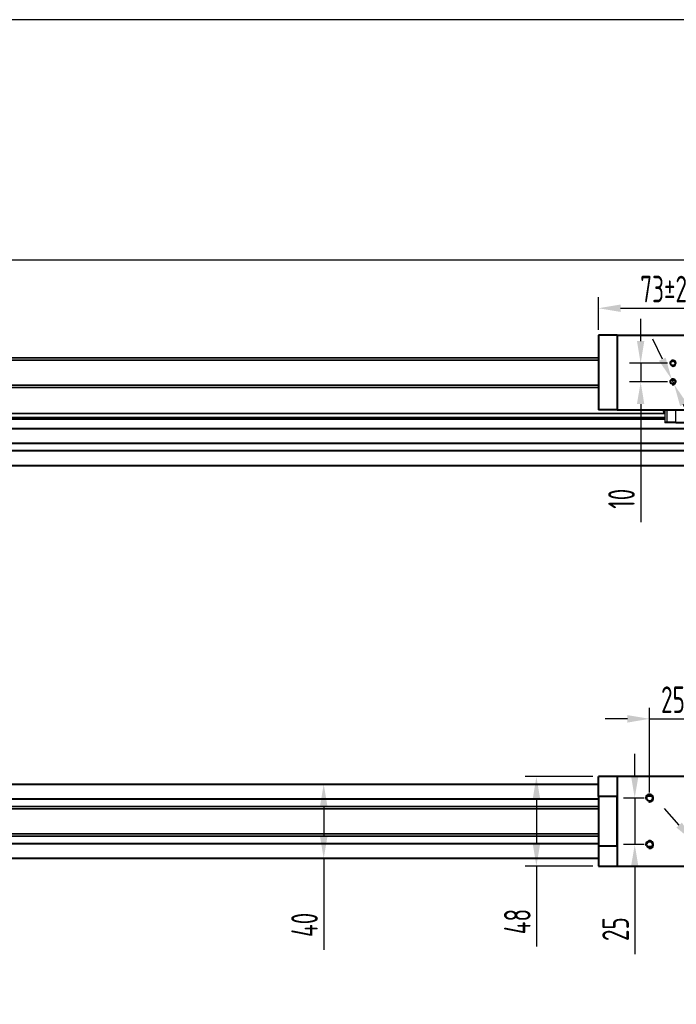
# Model space of a CAD drawing. Header units: millimetres. Extents: x 1373 to 1670, y -165 to 45.
# Tile 3 of 5: x 1447 to 1521, y -66 to 45. Entities that reach past the tile are written whole.
import ezdxf

# ---------------------------------------------------------------- set-up
doc = ezdxf.new("R2010")
doc.units = ezdxf.units.MM
for name, color, linetype in [('$DDT_AUDIT_GENERATED_(41)', 7, 'Continuous'), ('$DDT_AUDIT_GENERATED_(E8)', 7, 'Continuous'), ('MGN12C-1075', 7, 'Continuous'), ('MGN12滑块', 7, 'Continuous'), ('SFUR1605T3D-DFC7', 7, 'Continuous'), ('标注层', 7, 'Continuous'), ('连接块(16)', 7, 'Continuous'), ('铝型材2040X1123', 7, 'Continuous')]:
    doc.layers.add(name, color=color, linetype=linetype)
doc.styles.get("Standard").update_dxf_attribs({"font": 'isocp.shx', "width": 0.707, "bigfont": 'hztxt.shx'})
doc.dimstyles.new('ISO-25', dxfattribs={"dimtxt": 3, "dimasz": 2.5, "dimexe": 1.25, "dimexo": 0.625, "dimtad": 1, "dimtxsty": 'Standard', "dimcen": 2.5, "dimadec": 0, "dimazin": 0, "dimtfac": 1, "dimtmove": 0, "dimatfit": 3, "dimfxl": 1, "dimarcsym": 0})

# ---------------------------------------------------------------- blocks, each defined once
blk = doc.blocks.new('*D12')
at = {"layer": 'Defpoints', "color": 0, "transparency": 16777216}
for p in [(1644.72, 17.81), (1408.89, 11.39), (1644.72, 8.24)]:
    blk.add_point(p, dxfattribs=at)
at = {"layer": '标注层', "color": 0, "lineweight": -2, "transparency": 16777216}
for p, q in [((1408.89, 12.02), (1408.89, 19.06)), ((1644.72, 8.87), (1644.72, 19.06)), ((1411.39, 17.81), (1642.22, 17.81))]:
    blk.add_line(p, q, dxfattribs=at)
at = {"layer": '标注层', "color": 0, "transparency": 16777216}
for points in [[(1411.39, 18.23), (1411.39, 17.39), (1408.89, 17.81)], [(1642.22, 18.23), (1642.22, 17.39), (1644.72, 17.81)]]:
    blk.add_solid(points, dxfattribs=at)
at = {"layer": '标注层', "color": 0, "transparency": 16777216, "insert": (1526.8, 20.48), "char_height": 3, "attachment_point": 5}
blk.add_mtext('{\\H1.3333x;1025}', dxfattribs=at)
blk = doc.blocks.new('*D13')
at = {"layer": 'Defpoints', "color": 0, "transparency": 16777216}
for p in [(1520.63, 6.14), (1516.99, 4.04), (1520.63, 4.04)]:
    blk.add_point(p, dxfattribs=at)
at = {"layer": '标注层', "color": 0, "lineweight": -2, "transparency": 16777216}
for p, q in [((1516.99, 8.64), (1516.99, 11.14)), ((1520, 6.14), (1515.74, 6.14)), ((1516.99, 6.14), (1516.99, 4.04)), ((1520, 4.04), (1515.74, 4.04)), ((1516.99, 1.54), (1516.99, -11.76))]:
    blk.add_line(p, q, dxfattribs=at)
at = {"layer": '标注层', "color": 0, "transparency": 16777216}
for points in [[(1516.57, 8.64), (1517.4, 8.64), (1516.99, 6.14)], [(1516.57, 1.54), (1517.4, 1.54), (1516.99, 4.04)]]:
    blk.add_solid(points, dxfattribs=at)
at = {"layer": '标注层', "color": 0, "transparency": 16777216, "insert": (1514.83, -9.14), "char_height": 3, "attachment_point": 5, "rotation": 90}
blk.add_mtext('10', dxfattribs=at)
blk = doc.blocks.new('*D14')
at = {"layer": 'Defpoints', "color": 0, "transparency": 16777216}
for p in [(1520.49, 4.33), (1520.76, 3.76)]:
    blk.add_point(p, dxfattribs=at)
at = {"layer": '标注层', "color": 0, "lineweight": -2, "transparency": 16777216}
for p, q in [((1519.44, 6.6), (1518.38, 8.86)), ((1520.49, 4.33), (1520.76, 3.76)), ((1531.66, -19.61), (1521.82, 1.49))]:
    blk.add_line(p, q, dxfattribs=at)
at = {"layer": '标注层', "color": 0, "transparency": 16777216}
for points in [[(1519.81, 6.77), (1519.06, 6.42), (1520.49, 4.33)], [(1522.19, 1.67), (1521.44, 1.32), (1520.76, 3.76)]]:
    blk.add_solid(points, dxfattribs=at)
at = {"layer": '标注层', "color": 0, "transparency": 16777216, "insert": (1531.15, -13.4), "char_height": 3, "attachment_point": 5, "rotation": 295.0139}
blk.add_mtext('M3X6', dxfattribs=at)
blk = doc.blocks.new('*D24')
at = {"layer": 'Defpoints', "color": 0, "transparency": 16777216}
for p in [(1512.23, -40.48), (1505.23, -50.56), (1512.23, -50.56)]:
    blk.add_point(p, dxfattribs=at)
at = {"layer": '标注层', "color": 0, "lineweight": -2, "transparency": 16777216}
for p, q in [((1511.6, -40.48), (1503.98, -40.48)), ((1505.23, -42.98), (1505.23, -48.06)), ((1511.6, -50.56), (1503.98, -50.56)), ((1505.23, -50.56), (1505.23, -59.65))]:
    blk.add_line(p, q, dxfattribs=at)
at = {"layer": '标注层', "color": 0, "transparency": 16777216}
for points in [[(1504.82, -42.98), (1505.65, -42.98), (1505.23, -40.48)], [(1504.82, -48.06), (1505.65, -48.06), (1505.23, -50.56)]]:
    blk.add_solid(points, dxfattribs=at)
at = {"layer": '标注层', "color": 0, "transparency": 16777216, "insert": (1503.08, -56.82), "char_height": 3, "attachment_point": 5, "rotation": 90}
blk.add_mtext('48', dxfattribs=at)
blk = doc.blocks.new('*D25')
at = {"layer": 'Defpoints', "color": 0, "transparency": 16777216}
for p in [(1464.86, -41.32), (1464.86, -49.72), (1481.24, -49.72)]:
    blk.add_point(p, dxfattribs=at)
at = {"layer": '标注层', "color": 0, "lineweight": -2, "transparency": 16777216}
for p, q in [((1465.49, -41.32), (1482.49, -41.32)), ((1481.24, -43.82), (1481.24, -47.22)), ((1465.49, -49.72), (1482.49, -49.72)), ((1481.24, -49.72), (1481.24, -60.03))]:
    blk.add_line(p, q, dxfattribs=at)
at = {"layer": '标注层', "color": 0, "transparency": 16777216}
for points in [[(1480.82, -43.82), (1481.66, -43.82), (1481.24, -41.32)], [(1480.82, -47.22), (1481.66, -47.22), (1481.24, -49.72)]]:
    blk.add_solid(points, dxfattribs=at)
at = {"layer": '标注层', "color": 0, "transparency": 16777216, "insert": (1479.08, -57.2), "char_height": 3, "attachment_point": 5, "rotation": 90}
blk.add_mtext('40', dxfattribs=at)
blk = doc.blocks.new('*D26')
at = {"layer": 'Defpoints', "color": 0, "transparency": 16777216}
for p in [(1526.93, 12.35), (1512.23, 9.29), (1526.93, 9.29)]:
    blk.add_point(p, dxfattribs=at)
at = {"layer": '标注层', "color": 0, "lineweight": -2, "transparency": 16777216}
for p, q in [((1512.23, 9.92), (1512.23, 13.6)), ((1526.93, 9.92), (1526.93, 13.6)), ((1514.73, 12.35), (1524.43, 12.35))]:
    blk.add_line(p, q, dxfattribs=at)
at = {"layer": '标注层', "color": 0, "transparency": 16777216}
for points in [[(1514.73, 12.77), (1514.73, 11.93), (1512.23, 12.35)], [(1524.43, 12.77), (1524.43, 11.93), (1526.93, 12.35)]]:
    blk.add_solid(points, dxfattribs=at)
at = {"layer": '标注层', "color": 0, "transparency": 16777216, "insert": (1519.58, 14.51), "char_height": 3, "attachment_point": 5}
blk.add_mtext('73%%P2', dxfattribs=at)
blk = doc.blocks.new('*D27')
at = {"layer": 'Defpoints', "color": 0, "transparency": 16777216}
for p in [(1523.25, -33.96), (1518, -42.89), (1523.25, -42.89)]:
    blk.add_point(p, dxfattribs=at)
at = {"layer": '标注层', "color": 0, "lineweight": -2, "transparency": 16777216}
for p, q in [((1518, -42.27), (1518, -32.71)), ((1523.25, -42.27), (1523.25, -32.71)), ((1515.5, -33.96), (1513, -33.96)), ((1518, -33.96), (1523.25, -33.96)), ((1525.75, -33.96), (1528.25, -33.96))]:
    blk.add_line(p, q, dxfattribs=at)
at = {"layer": '标注层', "color": 0, "transparency": 16777216}
for points in [[(1515.5, -33.54), (1515.5, -34.38), (1518, -33.96)], [(1525.75, -33.54), (1525.75, -34.38), (1523.25, -33.96)]]:
    blk.add_solid(points, dxfattribs=at)
at = {"layer": '标注层', "color": 0, "transparency": 16777216, "insert": (1520.63, -31.8), "char_height": 3, "attachment_point": 5}
blk.add_mtext('25', dxfattribs=at)
blk = doc.blocks.new('*D28')
at = {"layer": 'Defpoints', "color": 0, "transparency": 16777216}
for p in [(1518, -42.89), (1516.32, -48.14), (1518, -48.14)]:
    blk.add_point(p, dxfattribs=at)
at = {"layer": '标注层', "color": 0, "lineweight": -2, "transparency": 16777216}
for p, q in [((1516.32, -40.39), (1516.32, -37.89)), ((1517.38, -42.89), (1515.07, -42.89)), ((1516.32, -42.89), (1516.32, -48.14)), ((1517.38, -48.14), (1515.07, -48.14)), ((1516.32, -50.64), (1516.32, -60.49))]:
    blk.add_line(p, q, dxfattribs=at)
at = {"layer": '标注层', "color": 0, "transparency": 16777216}
for points in [[(1515.9, -40.39), (1516.74, -40.39), (1516.32, -42.89)], [(1515.9, -50.64), (1516.74, -50.64), (1516.32, -48.14)]]:
    blk.add_solid(points, dxfattribs=at)
at = {"layer": '标注层', "color": 0, "transparency": 16777216, "insert": (1514.16, -57.68), "char_height": 3, "attachment_point": 5, "rotation": 90}
blk.add_mtext('25', dxfattribs=at)
blk = doc.blocks.new('*D29')
at = {"layer": 'Defpoints', "color": 0, "transparency": 16777216}
for p in [(1522.98, -47.83), (1523.53, -48.46)]:
    blk.add_point(p, dxfattribs=at)
at = {"layer": '标注层', "color": 0, "lineweight": -2, "transparency": 16777216}
for p, q in [((1521.33, -45.94), (1519.69, -44.06)), ((1522.98, -47.83), (1523.53, -48.46)), ((1537.12, -64.05), (1525.17, -50.34))]:
    blk.add_line(p, q, dxfattribs=at)
at = {"layer": '标注层', "color": 0, "transparency": 16777216}
for points in [[(1521.65, -45.67), (1521.02, -46.22), (1522.98, -47.83)], [(1525.48, -50.07), (1524.86, -50.62), (1523.53, -48.46)]]:
    blk.add_solid(points, dxfattribs=at)
at = {"layer": '标注层', "color": 0, "transparency": 16777216, "insert": (1533.59, -56.72), "char_height": 3, "attachment_point": 5, "rotation": 311.0744}
blk.add_mtext('4-M4X8', dxfattribs=at)

msp = doc.modelspace()

# ---------------------------------------------------------------- linework, layer by layer
at = {"layer": '$DDT_AUDIT_GENERATED_(41)'}
msp.add_lwpolyline([(1372.891, -165.108), (1669.891, -165.108), (1669.891, 44.892), (1372.891, 44.892)], close=True, dxfattribs=at)
at = {"layer": '$DDT_AUDIT_GENERATED_(E8)', "color": 7, "linetype": 'Continuous', "lineweight": 40}
for p, q in [((1512.226, 9.295), (1512.226, 0.895)), ((1514.326, 9.295), (1512.226, 9.295)), ((1514.326, 0.895), (1512.226, 0.895)), ((1512.226, -42.732), (1512.226, -40.478)), ((1514.326, -40.478), (1512.226, -40.478)), ((1514.326, -42.732), (1512.226, -42.732)), ((1512.226, -42.732), (1512.226, -48.304)), ((1514.326, -48.304), (1514.326, -42.732)), ((1512.226, -48.304), (1512.226, -50.558)), ((1514.326, -48.304), (1512.226, -48.304)), ((1512.226, -50.558), (1514.326, -50.558))]:
    msp.add_line(p, q, dxfattribs=at)
at = {"layer": 'MGN12C-1075', "color": 7, "linetype": 'Continuous', "lineweight": 35}
for p, q in [((1418.44, 0.472), (1519.713, 0.472)), ((1418.44, 0.038), (1519.713, 0.038)), ((1418.44, -0.162), (1519.713, -0.162))]:
    msp.add_line(p, q, dxfattribs=at)
at = {"layer": 'MGN12滑块', "color": 7, "linetype": 'Continuous', "lineweight": 40}
msp.add_line((1519.562, 0.842), (1519.504, 0.842), dxfattribs=at)
at = {"layer": 'MGN12滑块', "color": 7, "linetype": 'Continuous'}
for p, q in [((1519.561, 0.64), (1519.561, 0.64)), ((1519.561, 0.64), (1519.562, 0.638)), ((1519.562, 0.64), (1519.561, 0.64)), ((1519.561, 0.639), (1519.562, 0.637)), ((1519.562, 0.639), (1519.561, 0.639)), ((1519.561, 0.638), (1519.562, 0.636)), ((1519.562, 0.638), (1519.561, 0.638)), ((1519.562, 0.637), (1519.587, 0.556)), ((1519.587, 0.556), (1519.587, 0.895)), ((1519.587, 0.556), (1519.713, 0.545)), ((1519.713, 0.895), (1519.713, -0.515)), ((1519.923, 0.895), (1519.923, -0.515)), ((1520.973, -0.515), (1520.973, 0.895)), ((1519.713, -0.515), (1519.713, -0.578)), ((1519.923, -0.515), (1519.713, -0.515)), ((1519.923, -0.578), (1519.713, -0.578)), ((1520.973, -0.513), (1519.923, -0.513)), ((1519.923, -0.515), (1519.923, -0.578)), ((1520.973, -0.576), (1519.923, -0.576)), ((1520.973, -0.578), (1520.973, -0.515)), ((1520.973, -0.515), (1525.53, -0.515)), ((1520.973, -0.578), (1525.53, -0.578))]:
    msp.add_line(p, q, dxfattribs=at)
msp.add_arc((1519.573, 0.643), 0.0132, 204.24914, 210.96404, dxfattribs=at)
for points, weights in [([(1519.504, 0.842), (1519.514, 0.798), (1519.562, 0.64)], [3.1821309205, 2.53681013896, 1.25960305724]), ([(1519.562, 0.636), (1519.561, 0.638), (1519.561, 0.64)], [1.15677998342, 1.16368936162, 1.16643094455]), ([(1519.562, 0.638), (1519.562, 0.639), (1519.561, 0.639)], [1.15677998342, 1.15972814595, 1.16191750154])]:
    msp.add_rational_spline(points, weights, degree=2, dxfattribs=at)
at = {"layer": 'MGN12滑块', "color": 7, "linetype": 'Continuous', "lineweight": 40}
msp.add_rational_spline([(1519.561, 0.895), (1519.56, 0.869), (1519.562, 0.842)], [1.16821406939, 1.16871648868, 1.15677998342], degree=2, dxfattribs=at)
at = {"layer": 'SFUR1605T3D-DFC7', "color": 7, "linetype": 'Continuous', "lineweight": 35}
for p, q in [((1512.226, 6.772), (1417.6, 6.772)), ((1417.6, 6.51), (1512.226, 6.51)), ((1417.6, 3.675), (1512.226, 3.675)), ((1417.6, 3.412), (1512.226, 3.412)), ((1512.226, -43.838), (1417.6, -43.838)), ((1417.6, -44.1), (1512.226, -44.1)), ((1417.6, -46.935), (1512.226, -46.935)), ((1417.6, -47.198), (1512.226, -47.198))]:
    msp.add_line(p, q, dxfattribs=at)
at = {"layer": '连接块(16)', "color": 7, "linetype": 'Continuous', "lineweight": 40}
for p, q in [((1514.326, 9.295), (1526.926, 9.295)), ((1514.326, 9.295), (1514.326, 0.895)), ((1514.326, 0.895), (1526.926, 0.895)), ((1526.926, -40.478), (1514.326, -40.478)), ((1514.326, -40.478), (1514.326, -50.558)), ((1514.326, -50.558), (1526.926, -50.558))]:
    msp.add_line(p, q, dxfattribs=at)
for centre, radius in [((1520.626, 6.145), 0.258), ((1520.626, 4.045), 0.258), ((1518.001, -42.893), 0.34), ((1518.001, -48.143), 0.34)]:
    msp.add_circle(centre, radius, dxfattribs=at)
for centre, radius, start, end in [((1520.626, 6.145), 0.315, 255, 195), ((1520.626, 4.045), 0.315, 255, 195), ((1518.001, -42.893), 0.42, 255, 195), ((1518.001, -44.546), 1.867, 81.35052, 98.64948), ((1518.001, -48.143), 0.42, 255, 195), ((1518.001, -46.489), 1.867, 261.35052, 278.64948)]:
    msp.add_arc(centre, radius, start, end, dxfattribs=at)
at = {"layer": '铝型材2040X1123', "color": 7, "linetype": 'Continuous', "lineweight": 40}
for p, q in [((1417.495, -1.208), (1644.715, -1.208)), ((1408.885, -2.867), (1644.715, -2.867)), ((1644.715, -3.749), (1408.885, -3.749)), ((1644.715, -5.408), (1408.885, -5.408)), ((1408.885, -41.318), (1512.226, -41.318)), ((1417.495, -42.977), (1512.226, -42.977)), ((1512.226, -48.059), (1417.495, -48.059)), ((1512.226, -49.718), (1408.885, -49.718))]:
    msp.add_line(p, q, dxfattribs=at)

# ---------------------------------------------------------------- dimensions: what is measured, and where the dimension line sits
at = {"layer": '标注层'}
for base, p1, p2, text, picture, middle in [((1644.715, 17.809), (1408.885, 11.392), (1644.715, 8.242), '{\\H1.3333x;1025}', '*D12', (1526.8, 20.477)), ((1526.926, 12.349), (1512.226, 9.295), (1526.926, 9.295), '73%%P2', '*D26', (1519.576, 14.506))]:
    dim = msp.add_linear_dim(base=base, p1=p1, p2=p2, text=text, dimstyle='ISO-25', dxfattribs=at)
    dim.commit()
    dim.dimension.update_dxf_attribs({"geometry": picture, "text_midpoint": middle})
for base, p1, p2, text, picture, middle in [((1516.988, 4.045), (1520.626, 6.145), (1520.626, 4.045), '10', '*D13', (1516.988, -9.137)), ((1516.319, -48.143), (1518.001, -42.893), (1518.001, -48.143), '25', '*D28', (1516.319, -57.675)), ((1505.234, -50.558), (1512.226, -40.478), (1512.226, -50.558), '48', '*D24', (1505.234, -56.817)), ((1481.24, -49.718), (1464.861, -41.318), (1464.861, -49.718), '40', '*D25', (1481.24, -57.203))]:
    dim = msp.add_linear_dim(base=base, p1=p1, p2=p2, angle=90, text=text, dimstyle='ISO-25', dxfattribs=at)
    dim.commit()
    dim.dimension.update_dxf_attribs({"geometry": picture, "text_midpoint": middle, "dimtype": 160})
dim = msp.add_diameter_dim_2p(p1=(1520.493, 4.33), p2=(1520.76, 3.759), text='M3X6', dimstyle='ISO-25', dxfattribs=at)
dim.commit()
dim.dimension.update_dxf_attribs({"geometry": '*D14', "text_midpoint": (1529.191, -14.311), "dimtype": 163})
dim = msp.add_linear_dim(base=(1523.251, -33.961), p1=(1518.001, -42.893), p2=(1523.251, -42.893), text='25', dimstyle='ISO-25', dxfattribs=at)
dim.commit()
dim.dimension.update_dxf_attribs({"geometry": '*D27', "text_midpoint": (1520.626, -33.961), "dimtype": 160})
dim = msp.add_diameter_dim_2p(p1=(1522.976, -47.826), p2=(1523.527, -48.459), text='4-M4X8', dimstyle='ISO-25', dxfattribs=at)
dim.commit()
dim.dimension.update_dxf_attribs({"geometry": '*D29', "text_midpoint": (1533.592, -56.725)})

doc.saveas('drawing.dxf')
